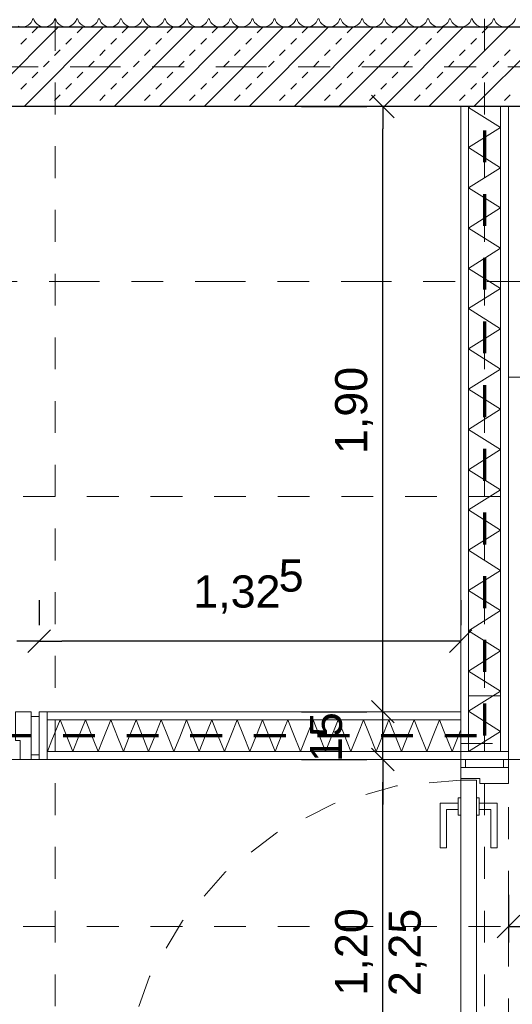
# Model space of a CAD drawing. Header units: metres. Extents: x -45.2 to 14.3, y -31.8 to 10.2.
# Tile 49 of 141: x -36.6 to -35, y -2.9 to 0.1. Entities that reach past the tile are written whole.
import ezdxf

# ---------------------------------------------------------------- set-up
doc = ezdxf.new("R2010")
doc.units = ezdxf.units.M
doc.header["$LTSCALE"] = 0.05
for name, pattern in [('Achsen 01', [5.291531, 3.175, -1.058062, 0.352704, -0.705764]), ('gestrichelt - 01', [2, 1, -1]), ('ISO-07 Punktiert', [0.889, 0.127, -0.762]), ('Raster 01', [2, 1, -1]), ('VW-01 Strichlinie kurz', [2, 1, -1])]:
    doc.linetypes.add(name, pattern=pattern)
doc.layers.get('0').update_dxf_attribs({"lineweight": 25})
for name, color, linetype, lineweight in [('013_Beton und Stahlbetonarbeiten-330 Außenwände', 7, 'Continuous', 25), ('027_Tischlerarbeiten-340 Innentüren', 7, 'Continuous', 9), ('039_Trockenbauarbeiten-000 Sturz', 7, 'ISO-07 Punktiert', 9), ('039_Trockenbauarbeiten-340 Gipskarton', 7, 'Continuous', 9), ('AV1-Brandschutzkonzept-Brandschutzkonzept', 7, 'Continuous', 5), ('AV1-Einrichtung Bemaßung', 7, 'Continuous', 9), ('AV1-Schnitt Achsen', 7, 'Achsen 01', 18), ('Keine', 7, 'Continuous', 9)]:
    doc.layers.add(name, color=color, linetype=linetype, lineweight=lineweight)
for name, color, linetype, lineweight, true_color in [('014_Fassadenarbeiten-330 mineralische Dämmung', 7, 'Continuous', 9, 0x666666), ('039_Trockenbauarbeiten-340 Dämmung', 7, 'Continuous', 9, 0xc0c0c0), ('AV1-Achsen', 1, 'Achsen 01', 18, 0xff0000), ('AV1-Einrichtung', 7, 'Continuous', 9, 0xa6a6a6), ('AV1-Raster', 7, 'Raster 01', 9, 0xa6a6a6)]:
    doc.layers.add(name, color=color, linetype=linetype, lineweight=lineweight, true_color=true_color)
doc.styles.add('Arial', font='arial.ttf')

msp = doc.modelspace()

# ---------------------------------------------------------------- linework, layer by layer
at = {"color": 0, "linetype": 'Continuous', "lineweight": 15}
for p, q in [((-35.4554, -0.0896), (-35.3846, -0.1604)), ((-36.4646, -1.7686), (-36.5354, -1.8393)), ((-36.5354, -1.8393), (-36.4646, -1.7686)), ((-35.1396, -1.7686), (-35.2104, -1.8393)), ((-35.3846, -2.0607), (-35.4554, -1.99)), ((-35.3846, -2.0607), (-35.4554, -1.99)), ((-35.4554, -2.14), (-35.3846, -2.2107)), ((-35.4554, -2.14), (-35.3846, -2.2107)), ((-35.0604, -2.7354), (-34.9896, -2.6646))]:
    msp.add_line(p, q, dxfattribs=at)
at = {"color": 0, "linetype": 'ByBlock', "lineweight": -2}
for p, q in [((-35.42, -0.125), (-35.42, -0.1957)), ((-36.5, -1.8039), (-36.5707, -1.8039)), ((-36.5, -1.8039), (-36.4293, -1.8039)), ((-35.175, -1.8039), (-35.2457, -1.8039)), ((-35.42, -2.0253), (-35.42, -1.9546)), ((-35.42, -2.0253), (-35.42, -1.9546)), ((-35.42, -2.1753), (-35.42, -2.246)), ((-35.42, -2.1753), (-35.42, -2.246)), ((-35.025, -2.7), (-34.9543, -2.7))]:
    msp.add_line(p, q, dxfattribs=at)
at = {"layer": '013_Beton und Stahlbetonarbeiten-330 Außenwände', "color": 251, "linetype": 'Continuous', "lineweight": 13, "true_color": 0x4c4c4c}
for p, q in [((-36.4389, 0.125), (-36.6889, -0.125)), ((-36.2975, 0.125), (-36.5475, -0.125)), ((-36.5221, 0.1061), (-36.5044, 0.1237)), ((-36.1561, 0.125), (-36.4061, -0.125)), ((-36.3806, 0.1061), (-36.363, 0.1237)), ((-36.0147, 0.125), (-36.2647, -0.125)), ((-36.2392, 0.1061), (-36.2215, 0.1237)), ((-35.8732, 0.125), (-36.1232, -0.125)), ((-36.0978, 0.1061), (-36.0801, 0.1237)), ((-35.7318, 0.125), (-35.9818, -0.125)), ((-35.9564, 0.1061), (-35.9387, 0.1237)), ((-35.5904, 0.125), (-35.8404, -0.125)), ((-35.815, 0.1061), (-35.7973, 0.1237)), ((-35.449, 0.125), (-35.699, -0.125)), ((-35.6735, 0.1061), (-35.6559, 0.1237)), ((-35.3076, 0.125), (-35.5576, -0.125)), ((-35.5321, 0.1061), (-35.5144, 0.1237)), ((-35.1661, 0.125), (-35.4161, -0.125)), ((-35.3907, 0.1061), (-35.373, 0.1237)), ((-35.0247, 0.125), (-35.2747, -0.125)), ((-35.2493, 0.1061), (-35.2316, 0.1237)), ((-34.8833, 0.125), (-35.1333, -0.125)), ((-35.1079, 0.1061), (-35.0902, 0.1237)), ((-36.5574, 0.0707), (-36.5397, 0.0884)), ((-36.416, 0.0707), (-36.3983, 0.0884)), ((-36.2746, 0.0707), (-36.2569, 0.0884)), ((-36.1332, 0.0707), (-36.1155, 0.0884)), ((-35.9917, 0.0707), (-35.9741, 0.0884)), ((-35.8503, 0.0707), (-35.8326, 0.0884)), ((-35.7089, 0.0707), (-35.6912, 0.0884)), ((-35.5675, 0.0707), (-35.5498, 0.0884)), ((-35.426, 0.0707), (-35.4084, 0.0884)), ((-35.2846, 0.0707), (-35.267, 0.0884)), ((-35.1432, 0.0707), (-35.1255, 0.0884)), ((-36.4514, 0.0354), (-36.4337, 0.053)), ((-36.3099, 0.0354), (-36.2923, 0.053)), ((-36.1685, 0.0354), (-36.1508, 0.053)), ((-36.0271, 0.0354), (-36.0094, 0.053)), ((-35.8857, 0.0354), (-35.868, 0.053)), ((-35.7442, 0.0354), (-35.7266, 0.053)), ((-35.6028, 0.0354), (-35.5851, 0.053)), ((-35.4614, 0.0354), (-35.4437, 0.053)), ((-35.32, 0.0354), (-35.3023, 0.053)), ((-35.1786, 0.0354), (-35.1609, 0.053)), ((-35.0371, 0.0354), (-35.0195, 0.053)), ((-36.4867, 0), (-36.469, 0.0177)), ((-36.3453, 0), (-36.3276, 0.0177)), ((-36.2039, 0), (-36.1862, 0.0177)), ((-36.0624, 0), (-36.0448, 0.0177)), ((-35.921, 0), (-35.9033, 0.0177)), ((-35.7796, 0), (-35.7619, 0.0177)), ((-35.6382, 0), (-35.6205, 0.0177)), ((-35.4968, 0), (-35.4791, 0.0177)), ((-35.3553, 0), (-35.3377, 0.0177)), ((-35.2139, 0), (-35.1962, 0.0177)), ((-35.0725, 0), (-35.0548, 0.0177)), ((-36.5221, -0.0354), (-36.5044, -0.0177)), ((-36.3806, -0.0354), (-36.363, -0.0177)), ((-36.2392, -0.0354), (-36.2215, -0.0177)), ((-36.0978, -0.0354), (-36.0801, -0.0177)), ((-35.9564, -0.0354), (-35.9387, -0.0177)), ((-35.815, -0.0354), (-35.7973, -0.0177)), ((-35.6735, -0.0354), (-35.6559, -0.0177)), ((-35.5321, -0.0354), (-35.5144, -0.0177)), ((-35.3907, -0.0354), (-35.373, -0.0177)), ((-35.2493, -0.0354), (-35.2316, -0.0177)), ((-35.1079, -0.0354), (-35.0902, -0.0177)), ((-36.5574, -0.0707), (-36.5397, -0.053)), ((-36.416, -0.0707), (-36.3983, -0.053)), ((-36.2746, -0.0707), (-36.2569, -0.053)), ((-36.1332, -0.0707), (-36.1155, -0.053)), ((-35.9917, -0.0707), (-35.9741, -0.053)), ((-35.8503, -0.0707), (-35.8326, -0.053)), ((-35.7089, -0.0707), (-35.6912, -0.053)), ((-35.5675, -0.0707), (-35.5498, -0.053)), ((-35.426, -0.0707), (-35.4084, -0.053)), ((-35.2846, -0.0707), (-35.267, -0.053)), ((-35.1432, -0.0707), (-35.1255, -0.053)), ((-36.4514, -0.1061), (-36.4337, -0.0884)), ((-36.3099, -0.1061), (-36.2923, -0.0884)), ((-36.1685, -0.1061), (-36.1508, -0.0884)), ((-36.0271, -0.1061), (-36.0094, -0.0884)), ((-35.8857, -0.1061), (-35.868, -0.0884)), ((-35.7442, -0.1061), (-35.7266, -0.0884)), ((-35.6028, -0.1061), (-35.5851, -0.0884)), ((-35.4614, -0.1061), (-35.4437, -0.0884)), ((-35.32, -0.1061), (-35.3023, -0.0884)), ((-35.1786, -0.1061), (-35.1609, -0.0884)), ((-35.0371, -0.1061), (-35.0195, -0.0884)), ((-36.4703, -0.125), (-36.469, -0.1237)), ((-36.3289, -0.125), (-36.3276, -0.1237)), ((-36.1874, -0.125), (-36.1862, -0.1237)), ((-36.046, -0.125), (-36.0448, -0.1237)), ((-35.9046, -0.125), (-35.9033, -0.1237)), ((-35.7632, -0.125), (-35.7619, -0.1237)), ((-35.6218, -0.125), (-35.6205, -0.1237)), ((-35.4803, -0.125), (-35.4791, -0.1237)), ((-35.3389, -0.125), (-35.3377, -0.1237)), ((-35.1975, -0.125), (-35.1962, -0.1237)), ((-35.0561, -0.125), (-35.0548, -0.1237))]:
    msp.add_line(p, q, dxfattribs=at)
at = {"layer": '013_Beton und Stahlbetonarbeiten-330 Außenwände'}
msp.add_lwpolyline([(-39.275, 0.125), (-18.775, 0.125), (-18.775, -0.125), (-39.025, -0.125), (-39.025, -5.525), (-39.275, -5.525)], close=True, dxfattribs=at)
at = {"layer": '014_Fassadenarbeiten-330 mineralische Dämmung'}
msp.add_lwpolyline([(-18.9, 0.305), (-18.9, 0.125), (-39.275, 0.125), (-39.275, -5.4), (-39.455, -5.4), (-39.455, 0.305)], close=True, dxfattribs=at)
for points in [[(-36.5199, 0.1508), (-36.5221, 0.1447), (-36.5254, 0.1392), (-36.5297, 0.1343), (-36.5348, 0.1303), (-36.5406, 0.1274), (-36.5468, 0.1256), (-36.5532, 0.125), (-36.5597, 0.1256), (-36.5659, 0.1274)], [(-36.451, 0.1508), (-36.4532, 0.1447), (-36.4565, 0.1392), (-36.4607, 0.1343), (-36.4659, 0.1303), (-36.4716, 0.1274), (-36.4779, 0.1256), (-36.4843, 0.125), (-36.4907, 0.1256), (-36.497, 0.1274), (-36.5027, 0.1303), (-36.5079, 0.1343), (-36.5121, 0.1392), (-36.5154, 0.1447), (-36.5176, 0.1508)], [(-36.382, 0.1508), (-36.3842, 0.1447), (-36.3875, 0.1392), (-36.3918, 0.1343), (-36.3969, 0.1303), (-36.4027, 0.1274), (-36.4089, 0.1256), (-36.4154, 0.125), (-36.4218, 0.1256), (-36.428, 0.1274), (-36.4338, 0.1303), (-36.4389, 0.1343), (-36.4432, 0.1392), (-36.4465, 0.1447), (-36.4487, 0.1508)], [(-36.3131, 0.1508), (-36.3153, 0.1447), (-36.3186, 0.1392), (-36.3229, 0.1343), (-36.328, 0.1303), (-36.3337, 0.1274), (-36.34, 0.1256), (-36.3464, 0.125), (-36.3529, 0.1256), (-36.3591, 0.1274), (-36.3648, 0.1303), (-36.37, 0.1343), (-36.3743, 0.1392), (-36.3776, 0.1447), (-36.3798, 0.1508)], [(-36.2441, 0.1508), (-36.2463, 0.1447), (-36.2496, 0.1392), (-36.2539, 0.1343), (-36.259, 0.1303), (-36.2648, 0.1274), (-36.271, 0.1256), (-36.2775, 0.125), (-36.2839, 0.1256), (-36.2901, 0.1274), (-36.2959, 0.1303), (-36.301, 0.1343), (-36.3053, 0.1392), (-36.3086, 0.1447), (-36.3108, 0.1508)], [(-36.1752, 0.1508), (-36.1774, 0.1447), (-36.1807, 0.1392), (-36.185, 0.1343), (-36.1901, 0.1303), (-36.1959, 0.1274), (-36.2021, 0.1256), (-36.2085, 0.125), (-36.215, 0.1256), (-36.2212, 0.1274), (-36.227, 0.1303), (-36.2321, 0.1343), (-36.2364, 0.1392), (-36.2397, 0.1447), (-36.2419, 0.1508)], [(-36.1062, 0.1508), (-36.1084, 0.1447), (-36.1117, 0.1392), (-36.116, 0.1343), (-36.1211, 0.1303), (-36.1269, 0.1274), (-36.1331, 0.1256), (-36.1396, 0.125), (-36.146, 0.1256), (-36.1522, 0.1274), (-36.158, 0.1303), (-36.1631, 0.1343), (-36.1674, 0.1392), (-36.1707, 0.1447), (-36.1729, 0.1508)], [(-36.0373, 0.1508), (-36.0395, 0.1447), (-36.0428, 0.1392), (-36.0471, 0.1343), (-36.0522, 0.1303), (-36.058, 0.1274), (-36.0642, 0.1256), (-36.0706, 0.125), (-36.0771, 0.1256), (-36.0833, 0.1274), (-36.0891, 0.1303), (-36.0942, 0.1343), (-36.0985, 0.1392), (-36.1018, 0.1447), (-36.104, 0.1508)], [(-35.9683, 0.1508), (-35.9705, 0.1447), (-35.9738, 0.1392), (-35.9781, 0.1343), (-35.9833, 0.1303), (-35.989, 0.1274), (-35.9952, 0.1256), (-36.0017, 0.125), (-36.0081, 0.1256), (-36.0144, 0.1274), (-36.0201, 0.1303), (-36.0252, 0.1343), (-36.0295, 0.1392), (-36.0328, 0.1447), (-36.035, 0.1508)], [(-35.8994, 0.1508), (-35.9016, 0.1447), (-35.9049, 0.1392), (-35.9092, 0.1343), (-35.9143, 0.1303), (-35.9201, 0.1274), (-35.9263, 0.1256), (-35.9327, 0.125), (-35.9392, 0.1256), (-35.9454, 0.1274), (-35.9512, 0.1303), (-35.9563, 0.1343), (-35.9606, 0.1392), (-35.9639, 0.1447), (-35.9661, 0.1508)], [(-35.8304, 0.1508), (-35.8327, 0.1447), (-35.836, 0.1392), (-35.8402, 0.1343), (-35.8454, 0.1303), (-35.8511, 0.1274), (-35.8574, 0.1256), (-35.8638, 0.125), (-35.8702, 0.1256), (-35.8765, 0.1274), (-35.8822, 0.1303), (-35.8874, 0.1343), (-35.8916, 0.1392), (-35.8949, 0.1447), (-35.8971, 0.1508)], [(-35.7615, 0.1508), (-35.7637, 0.1447), (-35.767, 0.1392), (-35.7713, 0.1343), (-35.7764, 0.1303), (-35.7822, 0.1274), (-35.7884, 0.1256), (-35.7949, 0.125), (-35.8013, 0.1256), (-35.8075, 0.1274), (-35.8133, 0.1303), (-35.8184, 0.1343), (-35.8227, 0.1392), (-35.826, 0.1447), (-35.8282, 0.1508)], [(-35.6926, 0.1508), (-35.6948, 0.1447), (-35.6981, 0.1392), (-35.7024, 0.1343), (-35.7075, 0.1303), (-35.7132, 0.1274), (-35.7195, 0.1256), (-35.7259, 0.125), (-35.7324, 0.1256), (-35.7386, 0.1274), (-35.7443, 0.1303), (-35.7495, 0.1343), (-35.7538, 0.1392), (-35.7571, 0.1447), (-35.7593, 0.1508)], [(-35.6236, 0.1508), (-35.6258, 0.1447), (-35.6291, 0.1392), (-35.6334, 0.1343), (-35.6385, 0.1303), (-35.6443, 0.1274), (-35.6505, 0.1256), (-35.657, 0.125), (-35.6634, 0.1256), (-35.6696, 0.1274), (-35.6754, 0.1303), (-35.6805, 0.1343), (-35.6848, 0.1392), (-35.6881, 0.1447), (-35.6903, 0.1508)], [(-35.5547, 0.1508), (-35.5569, 0.1447), (-35.5602, 0.1392), (-35.5645, 0.1343), (-35.5696, 0.1303), (-35.5754, 0.1274), (-35.5816, 0.1256), (-35.588, 0.125), (-35.5945, 0.1256), (-35.6007, 0.1274), (-35.6065, 0.1303), (-35.6116, 0.1343), (-35.6159, 0.1392), (-35.6192, 0.1447), (-35.6214, 0.1508)], [(-35.4857, 0.1508), (-35.4879, 0.1447), (-35.4912, 0.1392), (-35.4955, 0.1343), (-35.5006, 0.1303), (-35.5064, 0.1274), (-35.5126, 0.1256), (-35.5191, 0.125), (-35.5255, 0.1256), (-35.5317, 0.1274), (-35.5375, 0.1303), (-35.5426, 0.1343), (-35.5469, 0.1392), (-35.5502, 0.1447), (-35.5524, 0.1508)], [(-35.4168, 0.1508), (-35.419, 0.1447), (-35.4223, 0.1392), (-35.4266, 0.1343), (-35.4317, 0.1303), (-35.4375, 0.1274), (-35.4437, 0.1256), (-35.4501, 0.125), (-35.4566, 0.1256), (-35.4628, 0.1274), (-35.4686, 0.1303), (-35.4737, 0.1343), (-35.478, 0.1392), (-35.4813, 0.1447), (-35.4835, 0.1508)], [(-35.3478, 0.1508), (-35.35, 0.1447), (-35.3533, 0.1392), (-35.3576, 0.1343), (-35.3627, 0.1303), (-35.3685, 0.1274), (-35.3747, 0.1256), (-35.3812, 0.125), (-35.3876, 0.1256), (-35.3938, 0.1274), (-35.3996, 0.1303), (-35.4047, 0.1343), (-35.409, 0.1392), (-35.4123, 0.1447), (-35.4145, 0.1508)], [(-35.2789, 0.1508), (-35.2811, 0.1447), (-35.2844, 0.1392), (-35.2887, 0.1343), (-35.2938, 0.1303), (-35.2996, 0.1274), (-35.3058, 0.1256), (-35.3122, 0.125), (-35.3187, 0.1256), (-35.3249, 0.1274), (-35.3307, 0.1303), (-35.3358, 0.1343), (-35.3401, 0.1392), (-35.3434, 0.1447), (-35.3456, 0.1508)], [(-35.2099, 0.1508), (-35.2121, 0.1447), (-35.2155, 0.1392), (-35.2197, 0.1343), (-35.2249, 0.1303), (-35.2306, 0.1274), (-35.2368, 0.1256), (-35.2433, 0.125), (-35.2497, 0.1256), (-35.256, 0.1274), (-35.2617, 0.1303), (-35.2669, 0.1343), (-35.2711, 0.1392), (-35.2744, 0.1447), (-35.2766, 0.1508)], [(-35.141, 0.1508), (-35.1432, 0.1447), (-35.1465, 0.1392), (-35.1508, 0.1343), (-35.1559, 0.1303), (-35.1617, 0.1274), (-35.1679, 0.1256), (-35.1743, 0.125), (-35.1808, 0.1256), (-35.187, 0.1274), (-35.1928, 0.1303), (-35.1979, 0.1343), (-35.2022, 0.1392), (-35.2055, 0.1447), (-35.2077, 0.1508)], [(-35.0721, 0.1508), (-35.0743, 0.1447), (-35.0776, 0.1392), (-35.0818, 0.1343), (-35.087, 0.1303), (-35.0927, 0.1274), (-35.099, 0.1256), (-35.1054, 0.125), (-35.1119, 0.1256), (-35.1181, 0.1274), (-35.1238, 0.1303), (-35.129, 0.1343), (-35.1332, 0.1392), (-35.1366, 0.1447), (-35.1388, 0.1508)], [(-35.0031, 0.1508), (-35.0053, 0.1447), (-35.0086, 0.1392), (-35.0129, 0.1343), (-35.018, 0.1303), (-35.0238, 0.1274), (-35.03, 0.1256), (-35.0365, 0.125), (-35.0429, 0.1256), (-35.0491, 0.1274), (-35.0549, 0.1303), (-35.06, 0.1343), (-35.0643, 0.1392), (-35.0676, 0.1447), (-35.0698, 0.1508)]]:
    msp.add_lwpolyline(points, dxfattribs=at)
at = {"layer": '027_Tischlerarbeiten-340 Innentüren'}
for points in [[(-36.56, -2.1753), (-36.56, -2.1153), (-36.575, -2.1153), (-36.575, -2.0253), (-36.525, -2.0253), (-36.525, -2.1753)], [(-36.5, -2.0403), (-36.5, -2.1603), (-36.525, -2.1603), (-36.525, -2.0403)], [(-35.04, -2.2003), (-35.16, -2.2003), (-35.16, -2.1753), (-35.04, -2.1753)], [(-35.175, -2.2353), (-35.115, -2.2353), (-35.115, -2.2503), (-35.025, -2.2503), (-35.025, -2.2003), (-35.175, -2.2003)], [(-35.175, -3.3103), (-35.175, -2.2403), (-35.125, -2.2403), (-35.125, -3.3103)], [(-35.1825, -2.3128), (-35.1825, -2.3328), (-35.22, -2.3328), (-35.22, -2.4528), (-35.24, -2.4528), (-35.24, -2.3128)], [(-35.175, -2.3503), (-35.1825, -2.3503), (-35.1825, -2.2953), (-35.175, -2.2953)], [(-35.1175, -2.3503), (-35.125, -2.3503), (-35.125, -2.2953), (-35.1175, -2.2953)], [(-35.1175, -2.3128), (-35.1175, -2.3328), (-35.08, -2.3328), (-35.08, -2.4528), (-35.06, -2.4528), (-35.06, -2.3128)]]:
    msp.add_lwpolyline(points, close=True, dxfattribs=at)
at = {"layer": '027_Tischlerarbeiten-340 Innentüren', "color": 253, "linetype": 'gestrichelt - 01', "lineweight": 9, "true_color": 0xa6a6a6}
msp.add_lwpolyline([(-35.1742, -2.2403), (-35.3769, -2.258), (-35.5725, -2.3137), (-35.7541, -2.4053), (-35.9152, -2.5295), (-36.0499, -2.6819), (-36.1534, -2.857), (-36.222, -3.0485), (-36.2532, -3.2495)], dxfattribs=at)
at = {"layer": '039_Trockenbauarbeiten-000 Sturz', "linetype": 'VW-01 Strichlinie kurz'}
msp.add_lwpolyline([(-35.175, -2.1253), (-35.025, -2.1253), (-35.025, -3.3253), (-35.175, -3.3253)], close=True, dxfattribs=at)
at = {"layer": '039_Trockenbauarbeiten-340 Dämmung'}
for points in [[(-35.15, -1.975), (-35.15, -0.125), (-35.05, -0.125), (-35.05, -1.975)], [(-35.175, -2.0503), (-36.475, -2.0503), (-36.475, -2.1503), (-35.175, -2.1503)]]:
    msp.add_lwpolyline(points, close=True, dxfattribs=at)
for points in [[(-35.15, -2.1503), (-35.05, -2.0871), (-35.15, -2.0239), (-35.05, -1.9607), (-35.15, -1.8975), (-35.05, -1.8343), (-35.15, -1.7711), (-35.05, -1.7079), (-35.15, -1.6447), (-35.05, -1.5815), (-35.15, -1.5182), (-35.05, -1.455), (-35.15, -1.3918), (-35.05, -1.3286), (-35.15, -1.2654), (-35.05, -1.2022), (-35.15, -1.139), (-35.05, -1.0758), (-35.15, -1.0126), (-35.05, -0.9494), (-35.15, -0.8862), (-35.05, -0.823), (-35.15, -0.7598), (-35.05, -0.6966), (-35.15, -0.6334), (-35.05, -0.5702), (-35.15, -0.507), (-35.05, -0.4437), (-35.15, -0.3805), (-35.05, -0.3173), (-35.15, -0.2541), (-35.05, -0.1909), (-35.15, -0.1277), (-35.1457, -0.125)], [(-36.4598, -2.1151), (-36.4341, -2.0503), (-36.4089, -2.1138)], [(-36.3795, -2.113), (-36.3546, -2.0503), (-36.3302, -2.1117)], [(-36.2992, -2.1109), (-36.2752, -2.0503), (-36.2516, -2.1097)], [(-36.2189, -2.1089), (-36.1957, -2.0503), (-36.1729, -2.1077)], [(-36.1386, -2.1068), (-36.1162, -2.0503), (-36.0942, -2.1056)], [(-36.0583, -2.1047), (-36.0367, -2.0503), (-36.0155, -2.1036)], [(-35.978, -2.1026), (-35.9572, -2.0503), (-35.9369, -2.1016)], [(-35.8977, -2.1006), (-35.8778, -2.0503), (-35.8582, -2.0995)], [(-35.8174, -2.0985), (-35.7983, -2.0503), (-35.7795, -2.0975)], [(-35.7371, -2.0964), (-35.7188, -2.0503), (-35.7008, -2.0955)], [(-35.6568, -2.0943), (-35.6393, -2.0503), (-35.6222, -2.0935)], [(-35.5765, -2.0923), (-35.5598, -2.0503), (-35.5435, -2.0914)], [(-35.4962, -2.0902), (-35.4804, -2.0503), (-35.4648, -2.0894)], [(-35.4159, -2.0881), (-35.4009, -2.0503), (-35.3862, -2.0874)], [(-35.3356, -2.0861), (-35.3214, -2.0503), (-35.3075, -2.0853)], [(-35.2553, -2.084), (-35.2419, -2.0503), (-35.2288, -2.0833)], [(-35.8977, -2.1006), (-35.9175, -2.1503), (-35.9369, -2.1016)], [(-35.8174, -2.0985), (-35.838, -2.1503), (-35.8582, -2.0995)], [(-35.7371, -2.0964), (-35.7585, -2.1503), (-35.7795, -2.0975)], [(-35.6568, -2.0943), (-35.6791, -2.1503), (-35.7008, -2.0955)], [(-35.5765, -2.0923), (-35.5996, -2.1503), (-35.6222, -2.0935)], [(-35.4962, -2.0902), (-35.5201, -2.1503), (-35.5435, -2.0914)], [(-35.4159, -2.0881), (-35.4406, -2.1503), (-35.4648, -2.0894)], [(-35.3356, -2.0861), (-35.3611, -2.1503), (-35.3862, -2.0874)], [(-35.2553, -2.084), (-35.2817, -2.1503), (-35.3075, -2.0853)], [(-35.175, -2.0819), (-35.2022, -2.1503), (-35.2288, -2.0833)], [(-36.4598, -2.1151), (-36.4739, -2.1503), (-36.475, -2.1474), (-36.475, -2.1155)], [(-36.3795, -2.113), (-36.3944, -2.1503), (-36.4089, -2.1138)], [(-36.2992, -2.1109), (-36.3149, -2.1503), (-36.3302, -2.1117)], [(-36.2189, -2.1089), (-36.2354, -2.1503), (-36.2516, -2.1097)], [(-36.1386, -2.1068), (-36.1559, -2.1503), (-36.1729, -2.1077)], [(-36.0583, -2.1047), (-36.0765, -2.1503), (-36.0942, -2.1056)], [(-35.978, -2.1026), (-35.997, -2.1503), (-36.0155, -2.1036)]]:
    msp.add_lwpolyline(points, dxfattribs=at)
at = {"layer": '039_Trockenbauarbeiten-340 Gipskarton'}
for points in [[(-35.175, -0.125), (-35.175, -2.1503), (-35.15, -2.1503), (-35.15, -0.125)], [(-35.05, -2.1503), (-35.05, -0.125), (-35.025, -0.125), (-35.025, -2.1503)], [(-36.5, -2.0253), (-36.475, -2.0253), (-36.475, -2.1753), (-36.5, -2.1753)], [(-36.475, -2.0253), (-35.175, -2.0253), (-35.175, -2.0503), (-36.475, -2.0503)], [(-36.475, -2.1503), (-35.175, -2.1503), (-35.175, -2.1753), (-36.475, -2.1753)], [(-35.025, -2.1503), (-35.175, -2.1503), (-35.175, -2.1753), (-35.025, -2.1753)]]:
    msp.add_lwpolyline(points, close=True, dxfattribs=at)
at = {"layer": 'AV1-Achsen'}
msp.add_line((-43.2844, 0), (4.2656, 0), dxfattribs=at)
at = {"layer": 'AV1-Brandschutzkonzept-Brandschutzkonzept', "color": 220, "linetype": 'gestrichelt - 01', "lineweight": 70, "true_color": 0xff00bc}
for p, q in [((-35.1, -0.2), (-35.1, -2.1)), ((-39.025, -2.1003), (-35.1, -2.1003))]:
    msp.add_line(p, q, dxfattribs=at)
at = {"layer": 'AV1-Einrichtung'}
for points in [[(-34.225, -2.1753), (-35.025, -2.1753), (-35.025, -0.9753), (-34.225, -0.9753)], [(-35.025, -0.9753), (-34.225, -0.9753), (-34.225, -2.1753), (-35.025, -2.1753)]]:
    msp.add_lwpolyline(points, close=True, dxfattribs=at)
at = {"layer": 'AV1-Einrichtung Bemaßung', "color": 0, "lineweight": -2}
for p, q in [((-35.675, -0.125), (-35.47, -0.125)), ((-35.42, -1.9546), (-35.42, -0.1957)), ((-36.5, -1.6753), (-36.5, -1.7539)), ((-36.5, -1.6753), (-36.5, -1.7539)), ((-35.175, -1.6753), (-35.175, -1.7539)), ((-35.2457, -1.8039), (-36.4293, -1.8039)), ((-35.42, -1.9546), (-35.42, -1.8839)), ((-35.675, -2.0253), (-35.47, -2.0253)), ((-35.675, -2.0253), (-35.47, -2.0253)), ((-35.42, -2.1753), (-35.42, -2.0253)), ((-35.675, -2.1753), (-35.47, -2.1753)), ((-35.675, -2.1753), (-35.47, -2.1753)), ((-35.42, -2.246), (-35.42, -2.3167)), ((-35.42, -3.3046), (-35.42, -2.246)), ((-35.025, -2.6), (-35.025, -2.75))]:
    msp.add_line(p, q, dxfattribs=at)
at = {"layer": 'AV1-Raster'}
for p, q in [((-36.45, -22.95), (-36.45, 1.35)), ((-35.1, -22.95), (-35.1, 1.35)), ((1.35, -1.35), (-40.5, -1.35)), ((1.35, -2.7), (-40.5, -2.7))]:
    msp.add_line(p, q, dxfattribs=at)
at = {"layer": 'AV1-Schnitt Achsen'}
msp.add_line((-43.35, -0.675), (4.2, -0.675), dxfattribs=at)
at = {"layer": 'Defpoints', "color": 0, "lineweight": 0}
for p, q in [((-35.42, -0.125), (-35.42, -0.125)), ((-35.175, -0.125), (-35.175, -0.125)), ((-35.175, -0.125), (-35.175, -0.125)), ((-35.175, -0.125), (-35.175, -0.125)), ((-35.025, -0.125), (-35.025, -0.125)), ((-35.025, -0.125), (-35.025, -0.125)), ((-35.025, -0.975), (-35.025, -0.975)), ((-36.5, -1.8039), (-36.5, -1.8039)), ((-35.42, -2.0253), (-35.42, -2.0253)), ((-35.175, -2.0253), (-35.175, -2.0253)), ((-35.175, -2.0253), (-35.175, -2.0253)), ((-36.5, -2.1753), (-36.5, -2.1753)), ((-36.5, -2.1753), (-36.5, -2.1753)), ((-35.42, -2.1753), (-35.42, -2.1753)), ((-35.175, -2.1753), (-35.175, -2.1753)), ((-35.175, -2.1753), (-35.175, -2.1753)), ((-35.175, -2.1753), (-35.175, -2.1753)), ((-35.025, -2.7), (-35.025, -2.7))]:
    msp.add_line(p, q, dxfattribs=at)
at = {"layer": 'Keine', "color": 8, "linetype": 'Continuous', "lineweight": 13, "true_color": 0x808080}
msp.add_lwpolyline([(-39.025, -2.1753), (-35.175, -2.1753), (-35.175, -5.275), (-39.025, -5.275)], close=True, dxfattribs=at)

# ---------------------------------------------------------------- texts
at = {"layer": 'AV1-Einrichtung Bemaßung', "color": 0, "char_height": 0.10087, "attachment_point": 7, "rotation": 90, "style": 'Arial'}
for s, insert in [('1,90', (-35.4502, -1.2166)), ('15', (-35.5469, -2.1835)), ('1,20', (-35.4502, -2.9167))]:
    msp.add_mtext(s, dxfattribs=dict(at, insert=insert))
at = {"layer": 'AV1-Einrichtung Bemaßung', "color": 0, "attachment_point": 7, "style": 'Arial'}
for s, insert, char_height in [('5', (-35.7473, -1.6497), 0.1009), ('1,32', (-36.0157, -1.717), 0.10087)]:
    msp.add_mtext(s, dxfattribs=dict(at, insert=insert, char_height=char_height))
at = {"layer": 'AV1-Einrichtung Bemaßung', "insert": (-35.2819, -2.9182), "char_height": 0.10087, "attachment_point": 7, "rotation": 90, "style": 'Arial'}
msp.add_mtext('2,25', dxfattribs=at)

doc.saveas('drawing.dxf')
